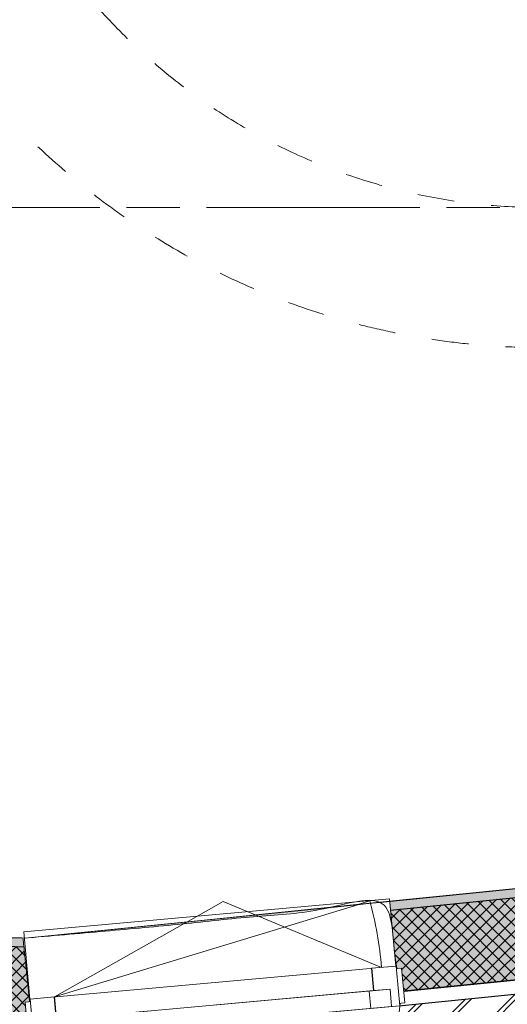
# Model space of a CAD drawing. Header units: millimetres. Extents: x -35957 to 57255, y -28270 to 35843.
# Tile 5 of 207: x -6106 to -4713, y -14023 to -11211. Entities that reach past the tile are written whole.
import ezdxf

# ---------------------------------------------------------------- set-up
doc = ezdxf.new("R2010")
doc.units = ezdxf.units.MM
doc.header["$LTSCALE"] = 100
doc.header["$PDMODE"] = 1
doc.header["$PDSIZE"] = -2
doc.linetypes.add('[LS] ISO-08 Long Dashed Short Dashed', pattern=[9.143999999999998, 6.095999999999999, -0.7620000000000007, 1.524, -0.7619999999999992])
doc.linetypes.add('[LS] Type-1', pattern=[2.12, 1.06, -1.06])
doc.layers.get('0').update_dxf_attribs({"lineweight": 5})
for name, color, linetype, lineweight in [('- 21_buitenkozijn', 7, 'Continuous', 5), ('- 28_metselwerk', 7, 'Continuous', 18), ('- 32 kozijnen binnen', 7, 'Continuous', 9), ('5', 7, 'Continuous', 18), ('A-GLAZ-____-MCUT', 7, 'Continuous', 13), ('A-GLAZ-____-OTLN', 7, 'Continuous', 9), ('Geen', 7, 'Continuous', 9), ('GO m2', 7, 'Continuous', 13), ('Maatlijnen', 7, 'Continuous', 9), ('none', 7, 'Continuous', 13)]:
    doc.layers.add(name, color=color, linetype=linetype, lineweight=lineweight)
doc.layers.add('Constructie _ STAAL', color=6, linetype='Continuous', lineweight=5, true_color=0xff00ff)
doc.styles.add('Century Gothic', font='Century-Gothic_9791.ttf')
doc.dimstyles.new('Arch', dxfattribs={"dimtxt": 151.5842013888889, "dimasz": 224.482421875, "dimexe": 317.5, "dimexo": 158.75, "dimgap": 158.75, "dimtad": 1, "dimdec": 4, "dimtxsty": 'Century Gothic', "dimblk": 'VW_SLASH-2', "dimblk1": 'VW_SLASH-2', "dimblk2": 'VW_SLASH-2', "dimcen": 0, "dimdle": 158.75, "dimazin": 0, "dimtfac": 1, "dimtdec": 4, "dimtix": 1, "dimtmove": 0, "dimatfit": 0, "dimldrblk": 'VW_FILLEDARROW', "dimfxl": 1, "dimfrac": 2, "dimtolj": 1, "dimarcsym": 0})

# ---------------------------------------------------------------- blocks, each defined once
blk = doc.blocks.new('Groep-11')
at = {"color": 255, "linetype": 'Continuous', "lineweight": 18, "transparency": 33554687}
blk.add_wipeout([(1200.3792662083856, 12428.456979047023), (1200.3792662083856, 12328.456979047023), (-4569.132402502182, 12328.45697904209), (-4667.0589609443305, 12326.05813771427), (-4764.750609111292, 12318.867368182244), (-4861.973000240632, 12306.901919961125), (-4958.49291324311, 12290.19049626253), (-5054.078812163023, 12268.773185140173), (-5148.501401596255, 12242.701363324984), (-5241.534176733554, 12212.037572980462), (-5332.953966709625, 12176.85537167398), (-5422.541469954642, 12137.23915592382), (-5510.081780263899, 12093.283958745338), (-5595.3649023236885, 12045.095221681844), (-5678.1862554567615, 11992.78854186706), (-5758.34716437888, 11936.48939472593), (-5835.655335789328, 11876.332832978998), (-5909.925319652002, 11812.46316267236), (-5980.97895406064, 11745.03359701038), (-6048.645792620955, 11674.205888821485), (-6112.7635133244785, 11600.1499425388), (-6173.178307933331, 11523.043406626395), (-6229.7452509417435, 11443.071247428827), (-6282.328647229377, 11360.425305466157), (-6330.802357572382, 11275.303835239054), (-6375.050101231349, 11187.911029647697), (-6414.965734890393, 11098.456530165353), (-6450.453507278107, 11007.15492394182), (-6481.428288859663, 10914.225229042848), (-6507.815776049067, 10819.890369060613), (-6529.552669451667, 10724.37663835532), (-6546.586825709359, 10627.913159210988), (-6558.877382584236, 10530.731332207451), (-6566.394856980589, 10433.064281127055), (-6569.121215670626, 10335.146293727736), (-6569.140087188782, 10329.504037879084), (-9071.523896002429, -11132.689865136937), (-9071.523895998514, -11133.819352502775), (-9067.910271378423, -11281.022238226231), (-9057.078102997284, -11427.870499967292), (-9039.053486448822, -11574.010368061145), (-9013.879844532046, -11719.089779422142), (-8981.617822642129, -11862.759225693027), (-8942.345142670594, -12004.672595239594), (-8896.156415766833, -12144.4880069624), (-8843.162914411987, -12281.86863391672), (-8783.492304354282, -12416.48351475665), (-8717.288337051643, -12548.008351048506), (-8644.710503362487, -12676.126288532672), (-8565.93364931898, -12800.528680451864), (-8481.147554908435, -12920.9158311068), (-8390.556476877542, -13036.99771784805), (-8294.378656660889, -13148.494689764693), (-8192.84579461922, -13255.138141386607), (-8086.20249185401, -13356.671159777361), (-7974.705660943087, -13452.849143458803), (-7858.623907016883, -13543.440391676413), (-7738.236880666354, -13628.226662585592), (-7613.834604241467, -13707.00369901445), (-7485.716773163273, -13779.581720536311), (-7354.192033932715, -13845.785880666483), (-7219.577240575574, -13905.456688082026), (-7082.196691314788, -13958.450390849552), (-6942.381347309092, -14004.63932273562), (-6800.468035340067, -14043.912210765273), (-6656.798636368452, -14076.174443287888), (-6511.719261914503, -14101.348297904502), (-6365.579420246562, -14119.373128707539), (-6218.731174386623, -14130.205512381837), (-6071.528293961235, -14133.819352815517), (1200.3792662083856, -13400.592816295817), (1200.3792662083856, -13501.099865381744), (-6066.4995425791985, -14233.819352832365), (-6071.5238959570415, -14233.819352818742), (-6147.601704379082, -14232.885690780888), (-6223.633686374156, -14230.085267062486), (-6299.574043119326, -14225.41976853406), (-6375.377030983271, -14218.892005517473), (-6450.996989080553, -14210.50591009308), (-6526.388366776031, -14200.266533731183), (-6601.50575112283, -14188.180044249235), (-6676.303894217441, -14174.253722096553), (-6750.737740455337, -14158.495955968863), (-6824.76245367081, -14140.916237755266), (-6898.333444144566, -14121.525156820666), (-6971.406395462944, -14100.334393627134), (-7043.9372912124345, -14077.356712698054), (-7115.882441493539, -14052.605954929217), (-7187.198509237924, -14026.097029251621), (-7257.842536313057, -13997.845903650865), (-7327.771969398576, -13967.86959554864), (-7396.944685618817, -13936.186161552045), (-7465.319017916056, -13902.814686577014), (-7532.853780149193, -13867.775272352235), (-7599.508291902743, -13831.089025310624), (-7665.242402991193, -13792.778043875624), (-7730.0165176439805, -13752.865405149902), (-7793.791618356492, -13711.375151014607), (-7856.529289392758, -13668.332273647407), (-7918.191739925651, -13623.762700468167), (-7978.741826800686, -13577.693278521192), (-8038.14307690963, -13530.151758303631), (-8096.359709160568, -13481.166777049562), (-8153.356656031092, -13430.76784148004), (-8209.099584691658, -13378.985310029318), (-8316.689853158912, -13271.39504156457), (-8368.472384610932, -13215.652112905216), (-8418.871320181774, -13158.655166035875), (-8467.856301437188, -13100.43853378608), (-8515.39782165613, -13041.03728367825), (-8561.467243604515, -12980.487196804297), (-8606.036816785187, -12918.82474627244), (-8649.079694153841, -12856.087075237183), (-8690.569948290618, -12792.311974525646), (-8730.482587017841, -12727.537859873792), (-8768.793568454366, -12661.80374878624), (-8805.479815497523, -12595.149237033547), (-8840.519229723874, -12527.61447480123), (-8873.890704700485, -12459.240142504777), (-8905.574138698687, -12390.06742628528), (-8935.550446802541, -12320.137993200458), (-8963.801572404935, -12249.493966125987), (-8990.31049808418, -12178.177898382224), (-9015.061255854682, -12106.232748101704), (-9038.038936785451, -12033.701852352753), (-9059.229699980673, -11960.628901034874), (-9078.620780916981, -11887.05791056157), (-9096.200499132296, -11813.033197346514), (-9111.958265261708, -11738.599351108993), (-9125.884587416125, -11663.801208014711), (-9137.971076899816, -11588.683823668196), (-9148.210453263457, -11513.292445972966), (-9156.596548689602, -11437.672487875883), (-9163.124311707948, -11361.869500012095), (-9167.789810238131, -11285.929143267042), (-9170.590233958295, -11209.89716127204), (-9171.523895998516, -11133.819352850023), (-9171.523896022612, -11126.879796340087), (-6669.120656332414, 10335.48075946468), (-6666.257979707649, 10438.29464623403), (-6658.364631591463, 10540.84504986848), (-6645.459546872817, 10642.885968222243), (-6627.5736828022, 10744.172621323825), (-6604.749944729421, 10844.462038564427), (-6577.043083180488, 10943.5136415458), (-6544.519562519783, 11041.08982118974), (-6507.257401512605, 11136.95650772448), (-6465.34598617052, 11230.883732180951), (-6418.8858553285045, 11322.646178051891), (-6367.9884594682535, 11412.023721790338), (-6312.775893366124, 11498.80196085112), (-6253.380603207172, 11582.772728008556), (-6189.945068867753, 11663.73459071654), (-6122.6214621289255, 11741.493334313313), (-6051.571281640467, 11815.862427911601), (-5976.964965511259, 11886.66347185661), (-5898.981482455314, 11953.726625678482), (-5817.807902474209, 12016.891015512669), (-5733.638948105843, 12076.005120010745), (-5646.676527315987, 12130.927133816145), (-5557.129249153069, 12181.525307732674), (-5465.211923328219, 12227.678264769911), (-5371.1450449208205, 12269.275291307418), (-5275.154265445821, 12306.21660267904), (-5177.469851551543, 12338.413582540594), (-5078.326132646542, 12365.788995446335), (-4977.960938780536, 12388.277172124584), (-4876.615030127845, 12405.824167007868), (-4774.531519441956, 12418.38788763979), (-4671.955288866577, 12425.938195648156), (-4569.132402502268, 12428.45697904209)], dxfattribs=at).dxf.layer = '- 28_metselwerk'
at = {"layer": '- 28_metselwerk', "linetype": 'Continuous', "lineweight": 9, "transparency": 33554687}
h = blk.add_hatch(dxfattribs=at)
h.set_pattern_fill('metselwerk', style=0, pattern_type=2)
h.set_pattern_definition([(45, (66410.58811447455, 23488.48869305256), (-63.63961030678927, 63.63961030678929), []), (45, (66387.47481728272, 23481.76536758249), (-63.63961030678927, 63.63961030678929), [])])
edge = h.paths.add_edge_path()
edge.add_arc((-4569.132402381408, 10328.45697898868), 2100.000000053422, 90.00000000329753, 179.8083648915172)
edge.add_line((-6669.120656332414, 10335.48075946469), (-9171.523896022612, -11126.87979634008))
edge.add_line((-9171.523896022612, -11126.87979634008), (-9171.523895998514, -11133.81935285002))
edge.add_arc((-6071.523896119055, -11133.81935293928), 3099.999999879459, 179.9999999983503, 270.0000000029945)
edge.add_line((-6071.52389595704, -14233.81935281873), (-6066.499542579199, -14233.81935283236))
edge.add_line((-6066.499542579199, -14233.81935283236), (8435.933031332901, -12771.53888250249))
edge.add_arc((8430.867597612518, -9671.543021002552), 3099.999999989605, 270.0936219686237, 360.000000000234)
edge.add_line((11530.86759760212, -9671.54302098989), (11530.8675976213, -9667.798279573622))
edge.add_line((11530.8675976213, -9667.798279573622), (10030.86417679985, 10332.24732913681))
edge.add_arc((7930.86759749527, 10328.45697908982), 2099.999999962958, 0.1034148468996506, 90.00000000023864)
edge.add_line((7930.867597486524, 12428.45697905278), (-4569.132402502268, 12428.4569790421))
edge = h.paths.add_edge_path()
edge.add_arc((-6071.523896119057, -11133.81935293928), 2999.999999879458, 179.9999999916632, 269.9999160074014)
edge.add_line((-6071.528293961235, -14133.81935281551), (8430.822789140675, -12671.54709920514))
edge.add_line((8430.822789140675, -12671.54709920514), (8435.769630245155, -12671.53901600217))
edge.add_arc((8430.867597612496, -9671.54302100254), 2999.999999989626, 270.0936219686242, 360.0000000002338)
edge.add_line((11430.86759760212, -9671.543020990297), (9930.870935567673, 10328.41247089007))
edge.add_line((9930.870935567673, 10328.41247089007), (9930.864339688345, 10332.06683627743))
edge.add_arc((7930.867597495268, 10328.45697908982), 1999.999999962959, 0.1034148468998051, 90.00000000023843)
edge.add_line((7930.867597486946, 12328.45697905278), (-4569.13240250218, 12328.4569790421))
edge.add_arc((-4569.132402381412, 10328.45697898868), 2000.000000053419, 90.00000000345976, 179.8083648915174)
edge.add_line((-6569.121215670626, 10335.14629372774), (-6569.140087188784, 10329.50403787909))
edge.add_line((-6569.140087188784, 10329.50403787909), (-9071.523896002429, -11132.68986513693))
edge.add_line((-9071.523896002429, -11132.68986513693), (-9071.523895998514, -11133.81935250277))
at = {"layer": '- 28_metselwerk', "color": 7, "linetype": 'Continuous', "lineweight": 18, "transparency": 33554687, "flags": 128}
for points in [[(-4569.132402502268, 12428.4569790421, 0.4132342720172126), (-6669.120656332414, 10335.48075946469), (-9171.523896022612, -11126.87979634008), (-9171.523895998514, -11133.81935285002, 0.4142135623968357), (-6071.52389595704, -14233.81935281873), (-6066.499542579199, -14233.81935283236), (8435.933031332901, -12771.53888250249, 0.4137350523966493), (11530.86759760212, -9671.54302098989), (11530.8675976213, -9667.798279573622), (10030.86417679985, 10332.24732913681, 0.4136850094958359), (7930.867597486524, 12428.45697905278)], [(-9071.523895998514, -11133.81935250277, 0.4142131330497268), (-6071.528293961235, -14133.81935281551), (8430.822789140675, -12671.54709920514), (8435.769630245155, -12671.53901600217, 0.4137350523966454), (11430.86759760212, -9671.543020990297), (9930.870935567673, 10328.41247089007), (9930.864339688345, 10332.06683627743, 0.413685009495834), (7930.867597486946, 12328.45697905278), (-4569.13240250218, 12328.4569790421, 0.4132342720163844), (-6569.121215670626, 10335.14629372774), (-6569.140087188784, 10329.50403787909), (-9071.523896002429, -11132.68986513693)]]:
    blk.add_lwpolyline(points, format="xyb", close=True, dxfattribs=at)
at = {"layer": 'none', "color": 7, "linetype": 'Continuous', "lineweight": 25, "transparency": 33554687, "flags": 128}
blk.add_lwpolyline([(11530.86759760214, -9671.54302098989), (11530.8675976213, -9667.798279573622), (10030.86417679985, 10332.24732913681, 0.4136850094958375), (7930.867597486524, 12428.45697905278), (-4569.132402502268, 12428.4569790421, 0.4132342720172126), (-6669.120656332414, 10335.48075946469), (-9171.523896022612, -11126.87979634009), (-9171.523895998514, -11133.81935285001, 0.4142135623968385), (-6071.52389595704, -14233.81935281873), (-6066.499542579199, -14233.81935283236), (8435.933031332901, -12771.53888250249, 0.4137350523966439)], format="xyb", close=True, dxfattribs=at)
at = {"color": 255, "linetype": 'Continuous', "lineweight": 25, "transparency": 33554687}
blk.add_wipeout([(1200.2983974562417, 12328.456979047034), (1200.2983974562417, 12288.456979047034), (-4569.132402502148, 12288.456979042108), (-4665.100429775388, 12286.106114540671), (-4760.838244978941, 12279.05916039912), (-4856.116188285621, 12267.333021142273), (-4950.705703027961, 12250.955825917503), (-5044.3798839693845, 12229.966861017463), (-5136.914021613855, 12204.416475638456), (-5228.086141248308, 12174.36596110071), (-5317.677535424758, 12139.887403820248), (-5405.473288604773, 12101.063512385), (-5491.262792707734, 12057.987419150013), (-5574.840252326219, 12010.762456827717), (-5656.005178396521, 11959.501910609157), (-5734.562869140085, 11904.328746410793), (-5810.324877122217, 11845.37531589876), (-5883.109461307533, 11782.783038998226), (-5952.742023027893, 11716.702064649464), (-6019.055524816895, 11647.290910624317), (-6081.890891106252, 11574.716083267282), (-6141.097389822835, 11499.151678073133), (-6196.532993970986, 11420.778962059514), (-6248.064722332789, 11339.785938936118), (-6295.568958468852, 11256.366898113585), (-6338.931747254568, 11170.721948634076), (-6378.049068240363, 11083.05653914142), (-6412.8270851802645, 10993.580965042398), (-6443.182371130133, 10902.50986404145), (-6469.042108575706, 10810.061701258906), (-6490.344264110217, 10716.45824516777), (-6507.03773724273, 10621.92403560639), (-6519.082482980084, 10526.685845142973), (-6526.449607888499, 10430.972135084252), (-6529.121439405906, 10335.012507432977), (-6529.147859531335, 10327.113349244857), (-9031.523655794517, -11135.01183253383), (-9027.904642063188, -11280.150772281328), (-9017.173251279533, -11424.93767204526), (-8999.355300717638, -11569.024207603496), (-8974.493656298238, -11712.063739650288), (-8942.648129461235, -11853.712147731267), (-8903.895333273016, -11993.628658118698), (-8858.32849811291, -12131.476663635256), (-8806.057247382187, -12266.924533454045), (-8747.207333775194, -12399.646410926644), (-8681.920336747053, -12529.322997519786), (-8610.35332190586, -12655.64232097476), (-8532.678463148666, -12778.300485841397), (-8449.0826284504, -12897.002404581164), (-8359.766930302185, -13011.462507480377), (-8264.946241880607, -13121.405429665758), (-8164.848680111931, -13226.566673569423), (-8059.715056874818, -13326.693245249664), (-7949.79829966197, -13421.544263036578), (-7835.362843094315, -13510.891537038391), (-7716.683992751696, -13594.520118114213), (-7594.047262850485, -13672.228814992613), (-7467.747689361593, -13743.830678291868), (-7338.08912022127, -13809.153450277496), (-7205.3834843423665, -13868.039979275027), (-7069.950041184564, -13920.348597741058), (-6932.114612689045, -13965.953463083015), (-6792.208799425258, -14004.744860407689), (-6650.569182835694, -14036.629466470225), (-6507.536515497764, -14061.530574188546), (-6363.45490135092, -14079.38827718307), (-6218.670967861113, -14090.159613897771), (-6073.533032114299, -14093.818670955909), (1200.2983974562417, -13360.39815065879), (1200.2983974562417, -13400.600970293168), (-6071.528293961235, -14133.819352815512), (-6218.731174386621, -14130.20551238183), (-6365.579420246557, -14119.373128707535), (-6511.7192619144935, -14101.348297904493), (-6656.798636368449, -14076.174443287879), (-6800.468035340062, -14043.912210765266), (-6942.381347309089, -14004.639322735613), (-7082.196691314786, -13958.450390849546), (-7219.577240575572, -13905.456688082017), (-7354.192033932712, -13845.785880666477), (-7485.716773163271, -13779.581720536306), (-7613.834604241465, -13707.00369901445), (-7738.236880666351, -13628.226662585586), (-7858.623907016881, -13543.440391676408), (-7974.705660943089, -13452.849143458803), (-8086.20249185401, -13356.671159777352), (-8192.84579461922, -13255.138141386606), (-8294.378656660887, -13148.494689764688), (-8390.55647687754, -13036.997717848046), (-8481.147554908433, -12920.915831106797), (-8565.933649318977, -12800.528680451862), (-8644.710503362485, -12676.126288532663), (-8717.288337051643, -12548.008351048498), (-8783.49230435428, -12416.483514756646), (-8843.162914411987, -12281.868633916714), (-8896.156415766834, -12144.488006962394), (-8942.345142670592, -12004.672595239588), (-8981.617822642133, -11862.759225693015), (-9013.879844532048, -11719.089779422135), (-9039.053486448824, -11574.010368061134), (-9057.078102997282, -11427.870499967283), (-9067.910271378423, -11281.022238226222), (-9071.523895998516, -11133.819352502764), (-9071.523896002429, -11132.689865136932), (-6569.140087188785, 10329.504037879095), (-6569.121215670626, 10335.146293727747), (-6566.394856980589, 10433.06428112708), (-6558.8773825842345, 10530.73133220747), (-6546.5868257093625, 10627.913159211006), (-6529.552669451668, 10724.37663835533), (-6507.815776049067, 10819.890369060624), (-6481.4282888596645, 10914.225229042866), (-6450.453507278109, 11007.154923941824), (-6414.965734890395, 11098.456530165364), (-6375.050101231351, 11187.911029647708), (-6330.80235757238, 11275.303835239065), (-6282.32864722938, 11360.425305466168), (-6229.7452509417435, 11443.071247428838), (-6173.178307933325, 11523.043406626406), (-6112.7635133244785, 11600.14994253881), (-6048.645792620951, 11674.205888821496), (-5980.97895406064, 11745.033597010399), (-5909.925319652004, 11812.463162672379), (-5835.655335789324, 11876.332832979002), (-5758.34716437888, 11936.48939472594), (-5678.18625545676, 11992.78854186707), (-5595.36490232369, 12045.095221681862), (-5510.081780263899, 12093.283958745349), (-5422.541469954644, 12137.239155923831), (-5332.953966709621, 12176.855371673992), (-5241.534176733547, 12212.03757298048), (-5148.50140159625, 12242.701363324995), (-5054.078812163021, 12268.773185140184), (-4958.492913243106, 12290.190496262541), (-4861.973000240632, 12306.901919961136), (-4764.750609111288, 12318.867368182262), (-4667.058960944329, 12326.058137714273), (-4569.132402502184, 12328.456979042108)], dxfattribs=at).dxf.layer = 'none'
at = {"layer": 'none', "linetype": 'Continuous', "lineweight": 0, "true_color": 0xffffcc, "transparency": 33554687}
h = blk.add_hatch(color=7, dxfattribs=at)
edge = h.paths.add_edge_path()
edge.add_line((-6529.121439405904, 10335.01250743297), (-6529.147859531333, 10327.11334924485))
edge.add_line((-6529.147859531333, 10327.11334924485), (-9031.523655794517, -11135.01183253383))
edge.add_arc((-6071.523896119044, -11133.81935293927), 2959.999999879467, 180.0230824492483, 269.961109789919)
edge.add_line((-6073.533032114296, -14093.81867095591), (8428.778692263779, -12631.55038588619))
edge.add_line((8428.778692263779, -12631.55038588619), (8435.704269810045, -12631.53906940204))
edge.add_arc((8430.86759761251, -9671.543021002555), 2959.999999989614, 270.0936219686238, 359.9711028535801)
edge.add_line((11390.86722113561, -9673.035897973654), (9890.873639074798, 10326.87852759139))
edge.add_line((9890.873639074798, 10326.87852759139), (9890.864404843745, 10331.99463913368))
edge.add_arc((7930.867597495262, 10328.45697908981), 1959.999999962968, 0.1034148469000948, 90.00000000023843)
edge.add_line((7930.867597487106, 12288.45697905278), (-4569.132402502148, 12288.4569790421))
edge.add_arc((-4569.132402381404, 10328.45697898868), 1960.000000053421, 90.00000000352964, 179.8083648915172)
edge = h.paths.add_edge_path()
edge.add_arc((-6071.523896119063, -11133.81935293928), 2724.999999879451, 180.3052264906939, 269.716111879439)
edge.add_line((-6085.025622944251, -13858.785903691), (8416.769623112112, -12396.56969513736))
edge.add_line((8416.769623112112, -12396.56969513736), (8435.32027725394, -12396.53938312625))
edge.add_arc((8430.867597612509, -9671.543021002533), 2724.999999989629, 270.0936219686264, 359.788669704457)
edge.add_line((11155.84906167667, -9681.593914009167), (9655.889522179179, 10317.86661071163))
edge.add_line((9655.889522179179, 10317.86661071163), (9655.864787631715, 10331.57048091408))
edge.add_arc((7930.867597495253, 10328.45697908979), 1724.999999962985, 0.1034148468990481, 90.00000000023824)
edge.add_line((7930.867597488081, 12053.45697905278), (-4569.132402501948, 12053.4569790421))
edge.add_arc((-4569.13240238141, 10328.45697898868), 1725.000000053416, 90.00000000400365, 179.8083648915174)
edge.add_line((-6294.122753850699, 10334.22651295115), (-6294.193522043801, 10313.06805351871))
edge.add_line((-6294.193522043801, 10313.06805351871), (-8796.485229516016, -11148.33592397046))
edge.add_line((-8796.485229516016, -11148.33592397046), (-8796.485229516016, -11148.33592397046))
at = {"layer": 'none', "linetype": 'Continuous', "lineweight": 5, "true_color": 0x777777, "transparency": 33554687}
h = blk.add_hatch(dxfattribs=at)
h.set_pattern_fill('#isolatie-persing', color=8, style=0, pattern_type=2)
h.set_pattern_definition([(45, (1.433159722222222, 1.322916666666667), (-17.67766952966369, 17.67766952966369), []), (135, (-2.866319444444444, 2.866319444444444), (-17.67766952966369, -17.67766952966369), [])])
edge = h.paths.add_edge_path()
edge.add_line((-6529.121439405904, 10335.01250743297), (-6529.147859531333, 10327.11334924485))
edge.add_line((-6529.147859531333, 10327.11334924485), (-9031.523655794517, -11135.01183253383))
edge.add_arc((-6071.523896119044, -11133.81935293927), 2959.999999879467, 180.0230824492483, 269.961109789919)
edge.add_line((-6073.533032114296, -14093.81867095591), (8428.778692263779, -12631.55038588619))
edge.add_line((8428.778692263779, -12631.55038588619), (8435.704269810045, -12631.53906940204))
edge.add_arc((8430.86759761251, -9671.543021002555), 2959.999999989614, 270.0936219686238, 359.9711028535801)
edge.add_line((11390.86722113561, -9673.035897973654), (9890.873639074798, 10326.87852759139))
edge.add_line((9890.873639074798, 10326.87852759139), (9890.864404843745, 10331.99463913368))
edge.add_arc((7930.867597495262, 10328.45697908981), 1959.999999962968, 0.1034148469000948, 90.00000000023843)
edge.add_line((7930.867597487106, 12288.45697905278), (-4569.132402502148, 12288.4569790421))
edge.add_arc((-4569.132402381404, 10328.45697898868), 1960.000000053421, 90.00000000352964, 179.8083648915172)
edge = h.paths.add_edge_path()
edge.add_arc((-6071.523896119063, -11133.81935293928), 2724.999999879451, 180.3052264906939, 269.716111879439)
edge.add_line((-6085.025622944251, -13858.785903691), (8416.769623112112, -12396.56969513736))
edge.add_line((8416.769623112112, -12396.56969513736), (8435.32027725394, -12396.53938312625))
edge.add_arc((8430.867597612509, -9671.543021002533), 2724.999999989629, 270.0936219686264, 359.788669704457)
edge.add_line((11155.84906167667, -9681.593914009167), (9655.889522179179, 10317.86661071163))
edge.add_line((9655.889522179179, 10317.86661071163), (9655.864787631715, 10331.57048091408))
edge.add_arc((7930.867597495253, 10328.45697908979), 1724.999999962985, 0.1034148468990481, 90.00000000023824)
edge.add_line((7930.867597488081, 12053.45697905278), (-4569.132402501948, 12053.4569790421))
edge.add_arc((-4569.13240238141, 10328.45697898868), 1725.000000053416, 90.00000000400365, 179.8083648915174)
edge.add_line((-6294.122753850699, 10334.22651295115), (-6294.193522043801, 10313.06805351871))
edge.add_line((-6294.193522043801, 10313.06805351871), (-8796.485229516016, -11148.33592397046))
edge.add_line((-8796.485229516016, -11148.33592397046), (-8796.485229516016, -11148.33592397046))
at = {"layer": 'none', "linetype": 'Continuous', "lineweight": 0, "true_color": 0xbbbbbb, "transparency": 33554687}
h = blk.add_hatch(color=9, dxfattribs=at)
edge = h.paths.add_edge_path()
edge.add_line((-6294.122753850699, 10334.22651295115), (-6294.193522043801, 10313.06805351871))
edge.add_line((-6294.193522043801, 10313.06805351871), (-8796.485229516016, -11148.33592397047))
edge.add_arc((-6071.523896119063, -11133.81935293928), 2724.999999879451, 180.3052264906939, 269.716111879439)
edge.add_line((-6085.025622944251, -13858.785903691), (8416.769623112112, -12396.56969513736))
edge.add_line((8416.769623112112, -12396.56969513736), (8435.32027725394, -12396.53938312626))
edge.add_arc((8430.867597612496, -9671.543021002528), 2724.999999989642, 270.0936219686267, 359.7886697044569)
edge.add_line((11155.84906167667, -9681.593914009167), (9655.889522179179, 10317.86661071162))
edge.add_line((9655.889522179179, 10317.86661071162), (9655.864787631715, 10331.57048091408))
edge.add_arc((7930.86759749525, 10328.45697908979), 1724.999999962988, 0.1034148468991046, 90.00000000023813)
edge.add_line((7930.867597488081, 12053.45697905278), (-4569.132402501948, 12053.4569790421))
edge.add_arc((-4569.13240238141, 10328.45697898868), 1725.000000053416, 90.00000000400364, 179.8083648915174)
edge = h.paths.add_edge_path()
edge.add_arc((-6071.523896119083, -11133.8193529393), 2699.999999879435, 180.3373939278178, 269.6881800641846, ccw=False)
edge.add_line((-8771.477083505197, -11149.71857532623), (-6269.198379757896, 10311.57387312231))
edge.add_line((-6269.198379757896, 10311.57387312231), (-6269.122893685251, 10334.14289651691))
edge.add_arc((-4569.1324023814, 10328.45697898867), 1700.000000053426, 90.0000000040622, 179.8083648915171, ccw=False)
edge.add_line((-4569.132402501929, 12028.4569790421), (7930.867597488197, 12028.45697905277))
edge.add_arc((7930.867597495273, 10328.45697908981), 1699.999999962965, 0.10341484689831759, 90.00000000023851, ccw=False)
edge.add_line((9630.864828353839, 10331.52535769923), (9630.891211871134, 10316.90789614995))
edge.add_line((9630.891211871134, 10316.90789614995), (11130.84543884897, -9682.481794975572))
edge.add_arc((8430.867597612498, -9671.543021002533), 2699.999999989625, 270.09362196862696, 359.7678713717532, ccw=False)
edge.add_line((8435.279426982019, -12371.53941650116), (8415.492062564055, -12371.57174931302))
edge.add_line((8415.492062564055, -12371.57174931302), (-6086.217991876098, -13833.77936799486))
at = {"layer": 'none', "color": 7, "linetype": 'Continuous', "lineweight": 25, "transparency": 33554687, "flags": 128}
for points in [[(-6569.121215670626, 10335.14629372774), (-6569.140087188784, 10329.50403787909), (-9071.523896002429, -11132.68986513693), (-9071.523895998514, -11133.81935250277, 0.4142131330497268), (-6071.528293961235, -14133.81935281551), (8430.822789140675, -12671.54709920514), (8435.769630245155, -12671.53901600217, 0.4137350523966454), (11430.86759760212, -9671.543020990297), (9930.870935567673, 10328.41247089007), (9930.864339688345, 10332.06683627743, 0.413685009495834), (7930.867597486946, 12328.45697905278), (-4569.13240250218, 12328.4569790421, 0.4132342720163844)], [(-9031.523655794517, -11135.01183253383), (-6529.147859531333, 10327.11334924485), (-6529.121439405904, 10335.01250743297, -0.4132342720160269), (-4569.132402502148, 12288.4569790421), (7930.867597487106, 12288.45697905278, -0.4136850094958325), (9890.864404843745, 10331.99463913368), (9890.873639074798, 10326.87852759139), (11390.86722113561, -9673.035897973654, -0.4135873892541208), (8435.704269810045, -12631.53906940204), (8428.778692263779, -12631.55038588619), (-6073.533032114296, -14093.81867095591, -0.4138967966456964)], [(-6529.121439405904, 10335.01250743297), (-6529.147859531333, 10327.11334924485), (-9031.523655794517, -11135.01183253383, 0.4138967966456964), (-6073.533032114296, -14093.81867095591), (8428.778692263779, -12631.55038588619), (8435.704269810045, -12631.53906940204, 0.4135873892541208), (11390.86722113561, -9673.035897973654), (9890.873639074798, 10326.87852759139), (9890.864404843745, 10331.99463913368, 0.4136850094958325), (7930.867597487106, 12288.45697905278), (-4569.132402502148, 12288.4569790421, 0.4132342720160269)], [(-8796.485229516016, -11148.33592397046, 0.4112052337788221), (-6085.025622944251, -13858.785903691), (8416.769623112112, -12396.56969513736), (8435.32027725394, -12396.53938312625, 0.4126555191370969), (11155.84906167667, -9681.593914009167), (9655.889522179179, 10317.86661071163), (9655.864787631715, 10331.57048091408, 0.4136850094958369), (7930.867597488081, 12053.45697905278), (-4569.132402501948, 12053.4569790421, 0.4132342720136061), (-6294.122753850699, 10334.22651295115), (-6294.193522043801, 10313.06805351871), (-8796.485229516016, -11148.33592397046)], [(-6294.122753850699, 10334.22651295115), (-6294.193522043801, 10313.06805351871), (-8796.485229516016, -11148.33592397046, 0.4112052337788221), (-6085.025622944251, -13858.785903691), (8416.769623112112, -12396.56969513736), (8435.32027725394, -12396.53938312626, 0.412655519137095), (11155.84906167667, -9681.593914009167), (9655.889522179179, 10317.86661071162), (9655.864787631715, 10331.57048091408, 0.4136850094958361), (7930.867597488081, 12053.45697905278), (-4569.132402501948, 12053.4569790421, 0.4132342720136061)], [(-6086.217991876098, -13833.77936799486, -0.4108986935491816), (-8771.477083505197, -11149.71857532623), (-6269.198379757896, 10311.57387312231), (-6269.122893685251, 10334.14289651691, -0.4132342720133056), (-4569.132402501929, 12028.4569790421), (7930.867597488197, 12028.45697905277, -0.413685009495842), (9630.864828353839, 10331.52535769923), (9630.891211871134, 10316.90789614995), (11130.84543884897, -9682.481794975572, -0.4125493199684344), (8435.279426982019, -12371.53941650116), (8415.492062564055, -12371.57174931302)]]:
    blk.add_lwpolyline(points, format="xyb", close=True, dxfattribs=at)
at = {"color": 255, "linetype": 'Continuous', "lineweight": 25, "transparency": 33554687}
blk.add_wipeout([(199.46503116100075, 12028.456979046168), (199.46503116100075, 5959.85882332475), (-1104.368348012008, 5959.85882332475), (-1104.3643688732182, -2300.750034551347), (199.46503116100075, -2300.750034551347), (199.46503116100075, -13199.99386474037), (-6086.217991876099, -13833.779367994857), (-6217.726416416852, -13829.858080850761), (-6348.88768834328, -13819.53514693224), (-6479.390369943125, -13802.83507767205), (-6608.924587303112, -13779.797526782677), (-6737.182766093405, -13750.477196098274), (-6863.860361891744, -13714.943705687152), (-6988.6565833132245, -13673.28142854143), (-7111.275106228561, -13625.589290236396), (-7231.424777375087, -13571.980534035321), (-7348.820305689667, -13512.582451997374), (-7463.182939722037, -13447.536082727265), (-7574.241129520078, -13376.995876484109), (-7681.731171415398, -13301.12932844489), (-7785.397834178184, -13220.11658099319), (-7884.994965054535, -13134.149995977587), (-7980.286074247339, -13043.433697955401), (-8071.044896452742, -12948.18308950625), (-8157.055928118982, -12848.624339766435), (-8238.114939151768, -12744.993847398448), (-8314.029457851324, -12637.537679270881), (-8384.619227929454, -12526.510986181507), (-8449.716636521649, -12412.177397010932), (-8509.16711217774, -12294.808392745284), (-8562.829491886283, -12174.682661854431), (-8610.576356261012, -12052.08543855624), (-8652.294332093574, -11927.307825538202), (-8687.884361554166, -11800.646102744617), (-8717.26193740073, -11672.40102387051), (-8740.357303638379, -11542.877102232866), (-8757.115621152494, -11412.381887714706), (-8767.497097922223, -11281.225236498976), (-8771.477083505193, -11149.71857532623), (-6269.198379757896, 10311.57387312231), (-6269.122893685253, 10334.142896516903), (-6266.805488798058, 10417.373185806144), (-6260.415635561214, 10500.390179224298), (-6249.968662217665, 10582.994732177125), (-6235.489629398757, 10664.98868944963), (-6217.01327000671, 10746.17536054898), (-6194.583905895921, 10826.359991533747), (-6168.2553415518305, 10905.35023219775), (-6138.0907350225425, 10982.956597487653), (-6104.162446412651, 11058.992922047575), (-6066.551864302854, 11133.27680680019), (-6025.349210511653, 11205.63005649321), (-5980.653323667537, 11275.87910716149), (-5932.571422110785, 11343.855442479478), (-5881.218846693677, 11409.395998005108), (-5826.718784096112, 11472.34355234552), (-5769.201971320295, 11532.547104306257), (-5708.80638207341, 11589.862235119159), (-5645.676895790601, 11644.15145488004), (-5579.96495009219, 11695.28453236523), (-5511.82817750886, 11743.13880743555), (-5441.4300273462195, 11787.599485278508), (-5368.939373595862, 11828.559911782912), (-5294.530109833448, 11865.921829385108), (-5218.3807320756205, 11899.595612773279), (-5140.6739105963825, 11929.500483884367), (-5061.596051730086, 11955.564705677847), (-4981.3368507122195, 11977.725754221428), (-4900.088836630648, 11995.930468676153), (-4818.046910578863, 12010.135178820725), (-4735.407878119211, 12020.305809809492), (-4652.369977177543, 12026.41796391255), (-4569.132402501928, 12028.456979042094)], dxfattribs=at).dxf.layer = 'none'
at = {"layer": 'none', "color": 7, "linetype": 'Continuous', "lineweight": 25, "transparency": 33554687, "flags": 128}
blk.add_lwpolyline([(-6269.122893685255, 10334.14289651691), (-6269.198379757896, 10311.57387312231), (-8771.477083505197, -11149.71857532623, 0.4108986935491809), (-6086.217991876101, -13833.77936799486), (8415.492062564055, -12371.57174931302), (8435.279426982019, -12371.53941650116, 0.4125493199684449), (11130.84543884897, -9682.481794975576), (9630.891211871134, 10316.90789614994), (9630.864828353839, 10331.52535769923, 0.4136850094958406), (7930.867597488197, 12028.45697905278), (-4569.132402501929, 12028.4569790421, 0.4132342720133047)], format="xyb", close=True, dxfattribs=at)
blk = doc.blocks.new('Groep-94')
at = {"layer": 'none', "color": 7, "linetype": '[LS] Type-1', "lineweight": 5, "transparency": 33554687, "flags": 128}
for points in [[(-4611.768515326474, -12147.76141063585, -0.4138929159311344), (-6711.767256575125, -10050.06065745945), (-7211.768515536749, 11949.95883186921), (-7211.768515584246, 11952.2303873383, -0.4142135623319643), (-4111.768515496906, 15052.23038734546), (-4107.774927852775, 15052.23038727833), (8392.257755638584, 14052.23597475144, -0.4138332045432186), (11488.23148450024, 10952.2385893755), (11488.23148443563, 10948.67170467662), (9988.22838115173, -10051.37174374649, -0.4137101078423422), (7888.231484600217, -12147.76141063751)], [(-6311.777204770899, -10040.75557562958), (-6811.760362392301, 11958.86568436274, -0.4122296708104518), (-4123.434253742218, 14652.2051854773), (8376.024066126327, 13652.25672166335), (8391.738236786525, 13652.23631212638, -0.4127036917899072), (11088.211380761, 10962.65779227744), (9588.252909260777, -10036.76081117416), (9588.228972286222, -10050.68406122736, -0.4137101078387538), (7888.231484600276, -11747.76141063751), (-4611.768515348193, -11747.76141063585, -0.413892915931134), (-6311.767496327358, -10049.62270571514)]]:
    blk.add_lwpolyline(points, format="xyb", close=True, dxfattribs=at)
blk = doc.blocks.new('VW_SLASH-2')
at = {"color": 0, "linetype": 'ByBlock', "lineweight": -2, "transparency": 16777216}
blk.add_line((0.707182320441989, 0), (-1, 0), dxfattribs=at)
at = {"color": 0, "linetype": 'Continuous', "lineweight": 20, "transparency": 16777216, "flags": 128}
blk.add_lwpolyline([(0.5000534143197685, 0.5000534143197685), (-0.5000534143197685, -0.5000534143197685)], dxfattribs=at)
blk = doc.blocks.new('*D107')
at = {"layer": 'Defpoints', "color": 0, "transparency": 33554687}
for p in [(-6309.132402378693, -10049.62270571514), (-1029.364960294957, -12147.76141063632), (-6309.132402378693, -14831.57389928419)]:
    blk.add_point(p, dxfattribs=at)
at = {"layer": 'Maatlijnen', "color": 0, "lineweight": -2, "transparency": 33554687}
blk.add_line((-1253.847382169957, -14831.57389928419), (-6084.649980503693, -14831.57389928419), dxfattribs=at)
at = {"layer": 'Maatlijnen', "color": 0, "lineweight": -2, "xscale": 224.482421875, "yscale": 224.482421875, "zscale": 224.482421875, "rotation": 180}
blk.add_blockref('VW_SLASH-2', (-6309.132402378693, -14831.57389928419), dxfattribs=at)
at = {"layer": 'Maatlijnen', "color": 0, "lineweight": -2, "xscale": 224.482421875, "yscale": 224.482421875, "zscale": 224.482421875}
blk.add_blockref('VW_SLASH-2', (-1029.364960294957, -14831.57389928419), dxfattribs=at)
at = {"layer": 'Maatlijnen', "color": 0, "lineweight": 9, "transparency": 33554687, "insert": (-3669.248681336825, -14701.96900766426), "char_height": 151.5842013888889, "attachment_point": 5, "style": 'Century Gothic'}
blk.add_mtext('\\A1;5280', dxfattribs=at)
blk = doc.blocks.new('VW_FILLEDARROW')
at = {"color": 0, "linetype": 'Continuous', "lineweight": 5, "transparency": 16777216, "flags": 128}
blk.add_lwpolyline([(-1.414364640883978, 0.3789778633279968), (0, 0), (-1.414364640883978, -0.3789778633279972)], close=True, dxfattribs=at)
blk = doc.blocks.new('*D112')
at = {"layer": 'Defpoints', "color": 0, "transparency": 33554687}
for p in [(-10309.36496029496, 12427.23038734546), (-4392.875610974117, 12427.23038734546), (-6065.399766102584, -14232.76961265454)]:
    blk.add_point(p, dxfattribs=at)
at = {"layer": 'Maatlijnen', "color": 0, "lineweight": -2, "transparency": 33554687}
blk.add_line((-10309.36496029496, -14008.28719077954), (-10309.36496029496, 12202.74796547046), dxfattribs=at)
at = {"layer": 'Maatlijnen', "color": 0, "lineweight": -2, "xscale": 224.482421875, "yscale": 224.482421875, "zscale": 224.482421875}
for p, rotation in [((-10309.36496029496, 12427.23038734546), 90.00000000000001), ((-10309.36496029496, -14232.76961265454), 270)]:
    blk.add_blockref('VW_SLASH-2', p, dxfattribs=dict(at, rotation=rotation))
at = {"layer": 'Maatlijnen', "color": 0, "lineweight": 9, "transparency": 33554687, "insert": (-10535.04829362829, -902.7696126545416), "char_height": 151.5842013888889, "attachment_point": 5, "rotation": 90.00000000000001, "style": 'Century Gothic'}
blk.add_mtext('\\A1;26660', dxfattribs=at)
blk = doc.blocks.new('Groep-122')
at = {"color": 255}
blk.add_wipeout([(-539.9997110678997, -1.1368683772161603e-13), (539.9997110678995, -1.1368683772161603e-13), (539.9991332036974, -99.99999997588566), (-540.0002889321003, -99.99999997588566)], dxfattribs=at).dxf.layer = '- 21_buitenkozijn'
at = {"layer": '- 21_buitenkozijn', "flags": 128}
blk.add_lwpolyline([(-539.9997110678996, 0), (539.9997110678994, 0), (539.9991332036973, -99.99999997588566), (-540.0002889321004, -99.99999997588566)], close=True, dxfattribs=at)
at = {"color": 255, "lineweight": 5, "transparency": 33554687}
blk.add_wipeout([(524.9995418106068, -107.0015351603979), (-525.0004581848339, -106.99846481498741), (-525.0001196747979, 7.001535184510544), (524.9998803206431, 6.998464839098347)], dxfattribs=at).dxf.layer = '- 21_buitenkozijn'
at = {"layer": '- 21_buitenkozijn', "lineweight": 5, "transparency": 33554687, "flags": 128}
blk.add_lwpolyline([(524.9995418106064, -107.0015351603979), (-525.0004581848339, -106.9984648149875), (-525.000119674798, 7.001535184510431), (524.9998803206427, 6.998464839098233)], close=True, dxfattribs=at)
at = {"color": 255, "lineweight": 5, "transparency": 33554687}
blk.add_wipeout([(-525.000119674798, 7.001535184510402), (-502.00011967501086, 7.001386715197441), (-502.00026814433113, -42.99861328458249), (-455.0002682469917, -43.00114470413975), (-455.0004582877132, -107.00114470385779), (-525.0004581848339, -106.99846481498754)], dxfattribs=at).dxf.layer = '- 21_buitenkozijn'
at = {"layer": '- 21_buitenkozijn', "lineweight": 5, "transparency": 33554687, "flags": 128}
blk.add_lwpolyline([(-525.000119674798, 7.001535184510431), (-502.0001196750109, 7.001386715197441), (-502.0002681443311, -42.99861328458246), (-455.0002682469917, -43.00114470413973), (-455.0004582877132, -107.0011447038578), (-525.0004581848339, -106.9984648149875)], close=True, dxfattribs=at)
at = {"color": 255, "lineweight": 5, "transparency": 33554687}
blk.add_wipeout([(501.9960852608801, -42.98134415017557), (-502.00011967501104, -42.97857074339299), (-501.99996262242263, 7.021429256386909), (501.9962423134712, 7.018655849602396)], dxfattribs=at).dxf.layer = '- 21_buitenkozijn'
at = {"layer": '- 21_buitenkozijn', "lineweight": 5, "transparency": 33554687, "flags": 128}
for points in [[(501.9960852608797, -42.98134415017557), (-502.0001196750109, -42.97857074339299), (-501.9999626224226, 7.021429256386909), (501.9962423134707, 7.01865584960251)], [(-502.0001196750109, 7.001386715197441), (-442.0001196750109, 7.001386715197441), (-442.0001196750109, -42.99881224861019), (-502.0001196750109, -42.99881224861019)]]:
    blk.add_lwpolyline(points, close=True, dxfattribs=at)
at = {"color": 255, "lineweight": 5, "transparency": 33554687}
blk.add_wipeout([(524.9952177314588, 7.019608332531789), (501.9952177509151, 7.018655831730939), (501.99711411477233, -42.98134413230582), (454.9971141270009, -42.98198889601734), (454.99954147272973, -106.98198884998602), (524.9995414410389, -106.98039158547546)], dxfattribs=at).dxf.layer = '- 21_buitenkozijn'
at = {"layer": '- 21_buitenkozijn', "lineweight": 5, "transparency": 33554687, "flags": 128}
for points in [[(501.9969656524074, -42.98154310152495), (441.996965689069, -42.98364057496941), (441.9952177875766, 7.016558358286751), (501.995217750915, 7.018655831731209)], [(524.9952177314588, 7.019608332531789), (501.9952177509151, 7.018655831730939), (501.9971141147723, -42.98134413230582), (454.9971141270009, -42.98198889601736), (454.9995414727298, -106.981988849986), (524.9995414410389, -106.9803915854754)]]:
    blk.add_lwpolyline(points, close=True, dxfattribs=at)
blk = doc.blocks.new('buitenkozijn1')
at = {"color": 7, "transparency": 33554687}
blk.add_blockref('Groep-122', (0, 0), dxfattribs=at)
blk = doc.blocks.new('Groep-169')
at = {"color": 7, "transparency": 33554687, "rotation": 185.1650921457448}
blk.add_blockref('buitenkozijn1', (-5543.837162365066, -14068.02338792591), dxfattribs=at)
blk = doc.blocks.new('Groep-170')
at = {"color": 255, "lineweight": 5, "transparency": 33554687}
blk.add_wipeout([(-6096.7737755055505, -13834.845516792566), (-5943.277504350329, -13821.634942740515), (-5796.238025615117, -13808.420558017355), (-5655.655339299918, -13795.202362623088), (-5521.52944540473, -13781.980356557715), (-5393.860343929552, -13768.754539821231), (-5272.648034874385, -13755.524912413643), (-5157.892518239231, -13742.291474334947), (-5049.593794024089, -13729.054225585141), (-5009.78695895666, -14127.214514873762), (-5227.383496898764, -14150.296381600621), (-5420.129037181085, -14170.54836671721), (-5588.023579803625, -14187.970470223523), (-5731.067124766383, -14202.56269211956), (-5849.259672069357, -14214.325032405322), (-5942.601221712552, -14223.257491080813), (-6011.091773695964, -14229.360068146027), (-6054.731328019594, -14232.632763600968)], dxfattribs=at)
at = {"lineweight": 5, "transparency": 33554687}
blk.add_open_spline([(-6096.773775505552, -13834.84551679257), (-5469.875106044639, -13782.01084192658), (-5049.593794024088, -13729.05422558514), (-5029.690376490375, -13928.13437022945), (-5009.78695895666, -14127.21451487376), (-5929.875106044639, -14225.20174500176), (-6054.731328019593, -14232.63276360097), (-6075.752551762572, -14033.73914019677), (-6096.773775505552, -13834.84551679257)], degree=2, knots=[0, 0, 0, 0.1398712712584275, 0.1398712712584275, 0.2059338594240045, 0.2059338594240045, 0.5114585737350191, 0.5114585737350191, 1, 1, 1], dxfattribs=at)
at = {"color": 7, "transparency": 33554687}
blk.add_blockref('Groep-169', (0, 0), dxfattribs=at)
blk = doc.blocks.new('*D243')
at = {"layer": 'Defpoints', "color": 0, "transparency": 33554687}
for p in [(11530.8675976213, -9667.798279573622), (-9171.523895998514, -11133.81935285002), (-9171.523895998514, -15582.09889928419)]:
    blk.add_point(p, dxfattribs=at)
at = {"layer": 'Maatlijnen', "color": 0, "lineweight": -2, "transparency": 33554687}
blk.add_line((11306.3851757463, -15582.09889928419), (-8947.041474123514, -15582.09889928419), dxfattribs=at)
at = {"layer": 'Maatlijnen', "color": 0, "lineweight": -2, "xscale": 224.482421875, "yscale": 224.482421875, "zscale": 224.482421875, "rotation": 180}
blk.add_blockref('VW_SLASH-2', (-9171.523895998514, -15582.09889928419), dxfattribs=at)
at = {"layer": 'Maatlijnen', "color": 0, "lineweight": -2, "xscale": 224.482421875, "yscale": 224.482421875, "zscale": 224.482421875}
blk.add_blockref('VW_SLASH-2', (11530.8675976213, -15582.09889928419), dxfattribs=at)
at = {"layer": 'Maatlijnen', "color": 0, "lineweight": 9, "transparency": 33554687, "insert": (1179.671850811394, -15452.49400766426), "char_height": 151.5842013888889, "attachment_point": 5, "style": 'Century Gothic'}
blk.add_mtext('\\A1;20702', dxfattribs=at)
blk = doc.blocks.new('Groep-252')
at = {"layer": 'GO m2', "linetype": 'Continuous', "lineweight": 5, "transparency": 33554687, "flags": 128}
blk.add_lwpolyline([(-5031.602014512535, -13914.28136249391), (-5101.317570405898, -13920.58542889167), (-5095.554078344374, -13984.32290091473), (-6001.851734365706, -14066.2972565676), (-6007.618056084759, -14002.55755517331), (-6006.619103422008, -14002.44780380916), (-6077.335354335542, -14008.84235858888), (-6094.712683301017, -13816.62780165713), (-5048.984263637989, -13722.06416761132)], close=True, dxfattribs=at)
blk = doc.blocks.new('Groep-326')
at = {"layer": 'Geen', "color": 5, "linetype": '[LS] ISO-08 Long Dashed Short Dashed', "lineweight": 5, "true_color": 0x0000ff, "transparency": 33554687}
for p, q in [((-9230.030423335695, -11747.21316745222), (12919.9695766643, -11747.21316745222)), ((11810.63503970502, -12029.24116751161), (-9230.030423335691, -14150.77184031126))]:
    blk.add_line(p, q, dxfattribs=at)
blk = doc.blocks.new('Groep-327')
at = {"layer": 'Constructie _ STAAL', "color": 7, "transparency": 33554546}
blk.add_blockref('Groep-326', (0, 0), dxfattribs=at)
blk = doc.blocks.new('BI draai-val rechts - BI draai-val rechts-6810529-begane grond-')
at = {"layer": 'A-GLAZ-____-MCUT'}
for p, q in [((-555.0000000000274, 40.00000000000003), (-50.27171216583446, 268.4778932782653)), ((383.5802026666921, 39.99999999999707), (-50.27171216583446, 268.4778932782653)), ((-555.0000000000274, 40.00000000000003), (366.7168085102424, 232.7494772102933))]:
    blk.add_line(p, q, dxfattribs=at)
blk.add_arc((-726.4197973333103, 39.99999999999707), 1110.000000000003, 359.9999999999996, 10.00000000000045, dxfattribs=at)
blk = doc.blocks.new('Groep-411')
at = {"layer": 'A-GLAZ-____-OTLN', "rotation": 5.166055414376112}
blk.add_blockref('BI draai-val rechts - BI draai-val rechts-6810529-begane grond-', (-5450.273040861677, -13992.30140788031), dxfattribs=at)

msp = doc.modelspace()

# ---------------------------------------------------------------- block references
at = {"layer": '5', "color": 7, "transparency": 33554687}
msp.add_blockref('Groep-11', (0, 0), dxfattribs=at)

# ---------------------------------------------------------------- next in the draw order: wipeouts: each hides what was drawn before it
at = {"color": 255, "linetype": 'Continuous', "lineweight": 5, "transparency": 33554687}
msp.add_wipeout([(-1104.3663584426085, 1692.786832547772), (-1104.3663584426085, -3747.2131674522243), (-2621.982697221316, -3747.2131674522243), (-2621.982697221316, -13477.844213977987), (-6085.101193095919, -13834.07483752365), (-6606.068952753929, -13777.35544952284), (-7106.466529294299, -13621.705968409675), (-7567.689583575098, -13372.913304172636), (-7972.590250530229, -13040.227347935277), (-8306.114681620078, -12636.017069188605), (-8555.86273360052, -12175.310648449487), (-8712.548994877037, -11675.236742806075), (-8770.348008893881, -11154.387657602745), (-6268.1137110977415, 10306.761521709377), (-6268.0231172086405, 10333.84751957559), (-6234.389852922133, 10664.693312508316), (-6136.990958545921, 10982.661220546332), (-5979.553547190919, 11275.583730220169), (-5768.102194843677, 11532.251727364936), (-5510.728401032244, 11742.84343049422), (-5217.280955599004, 11899.300235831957), (-4898.98906015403, 11995.635091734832), (-4568.03262602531, 12028.16160210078), (-2627.1148693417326, 12028.16160210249), (-2627.1148693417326, 1692.786832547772)], dxfattribs=at).dxf.layer = 'Geen'

# ---------------------------------------------------------------- next in the draw order: block references
at = {"layer": 'Geen', "color": 7, "transparency": 33554687}
msp.add_blockref('Groep-94', (0, 0), dxfattribs=at)

# ---------------------------------------------------------------- next in the draw order: dimensions: what is measured, and where the dimension line sits
at = {"layer": 'Maatlijnen', "color": 5, "lineweight": 9, "true_color": 0x0000ff, "transparency": 33554687}
dim = msp.add_linear_dim(base=(-10309.36496029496, 12427.23038734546), p1=(-6065.399766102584, -14232.76961265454), p2=(-4392.875610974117, 12427.23038734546), angle=270, dimstyle='Arch', override={"dimgap": 96.56666666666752, "dimdec": 0, "dimpost": '<>', "dimtxsty": 'Century Gothic', "dimse1": 1, "dimse2": 1, "dimtmove": 2}, dxfattribs=at)
dim.commit()
dim.dimension.update_dxf_attribs({"geometry": '*D112', "text_midpoint": (-10535.04829362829, -902.7696126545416), "dimtype": 160})
dim = msp.add_linear_dim(base=(-6309.132402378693, -14831.57389928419), p1=(-1029.364960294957, -12147.76141063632), p2=(-6309.132402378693, -10049.62270571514), dimstyle='Arch', override={"dimgap": 50, "dimdec": 0, "dimpost": '<>', "dimtxsty": 'Century Gothic', "dimse1": 1, "dimse2": 1, "dimtmove": 2}, dxfattribs=at)
dim.commit()
dim.dimension.update_dxf_attribs({"geometry": '*D107', "text_midpoint": (-3669.248681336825, -14701.96900766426)})

# ---------------------------------------------------------------- next in the draw order: block references
at = {"color": 7, "transparency": 33554687}
msp.add_blockref('Groep-170', (0, 0), dxfattribs=at)

# ---------------------------------------------------------------- next in the draw order: block references
at = {"layer": '- 32 kozijnen binnen', "color": 7, "transparency": 33554687}
msp.add_blockref('Groep-411', (0, 0), dxfattribs=at)
at = {"layer": 'Constructie _ STAAL', "color": 7, "transparency": 33554546}
msp.add_blockref('Groep-327', (0, 0), dxfattribs=at)
at = {"layer": 'GO m2', "color": 7, "transparency": 33554687}
msp.add_blockref('Groep-252', (0, 0), dxfattribs=at)

# ---------------------------------------------------------------- next in the draw order: dimensions: what is measured, and where the dimension line sits
at = {"layer": 'Maatlijnen', "color": 5, "lineweight": 9, "true_color": 0x0000ff, "transparency": 33554687}
dim = msp.add_linear_dim(base=(-9171.523895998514, -15582.09889928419), p1=(11530.8675976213, -9667.798279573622), p2=(-9171.523895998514, -11133.81935285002), dimstyle='Arch', override={"dimgap": 50, "dimdec": 0, "dimpost": '<>', "dimtxsty": 'Century Gothic', "dimse1": 1, "dimse2": 1, "dimtmove": 2}, dxfattribs=at)
dim.commit()
dim.dimension.update_dxf_attribs({"geometry": '*D243', "text_midpoint": (1179.671850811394, -15452.49400766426)})

doc.saveas('drawing.dxf')
